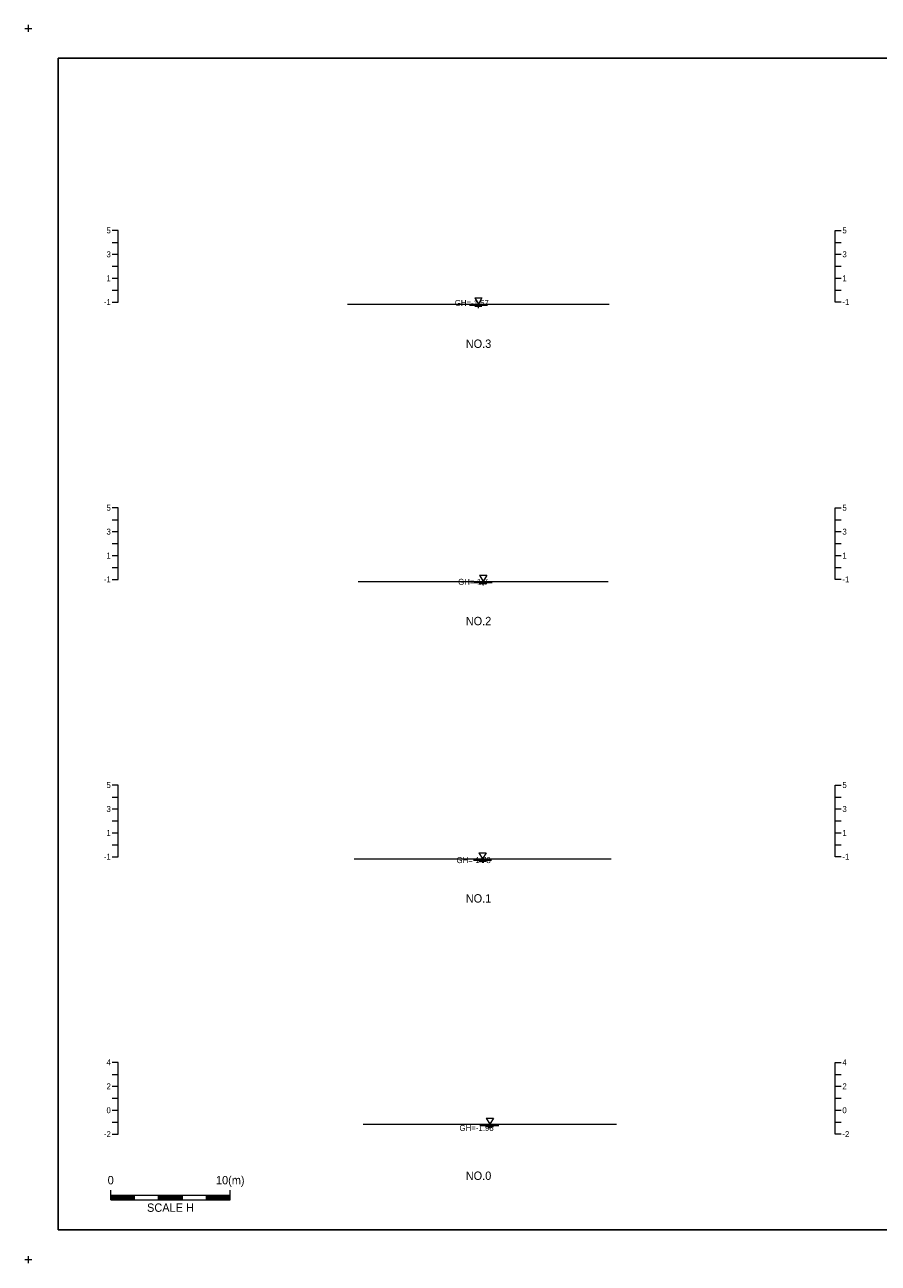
# Model space of a CAD drawing. Header units: metres. Extents: x 14522 to 15395, y -153 to 498.
# Tile 1 of 38: x 14522 to 14594, y -18 to 86. Entities that reach past the tile are written whole.
import ezdxf
from ezdxf.enums import TextEntityAlignment as Align

# ---------------------------------------------------------------- set-up
doc = ezdxf.new("R2010")
doc.units = ezdxf.units.M
doc.layers.add('BOX', color=5, linetype='CONTINUOUS')
doc.layers.add('DT2', color=7, linetype='CONTINUOUS')
for name, color, linetype, lineweight in [('DT1', 3, 'CONTINUOUS', 0), ('LT1', 4, 'CONTINUOUS', 0), ('ST1', 7, 'CONTINUOUS', 0)]:
    doc.layers.add(name, color=color, linetype=linetype, lineweight=lineweight)
doc.styles.get("Standard").update_dxf_attribs({"font": 'Gulim.ttf'})

# ---------------------------------------------------------------- blocks, each defined once
blk = doc.blocks.new('SWL')
at = {"layer": 'LT1'}
for p, q in [((-15, 0), (15, 0)), ((-3, 5.2), (3, 5.2)), ((-3, 5.2), (0, 0)), ((3, 5.2), (0, 0)), ((-7.5, -0.9), (7.5, -0.9)), ((-3, -1.8), (3, -1.8)), ((-0.4, -2.7), (0.4, -2.7))]:
    blk.add_line(p, q, dxfattribs=at)

msp = doc.modelspace()

# ---------------------------------------------------------------- linework, layer by layer
at = {"layer": 'BOX'}
msp.add_lwpolyline([(14525, -15), (14665, -15), (14665, 83), (14525, 83)], close=True, dxfattribs=at)
at = {"layer": 'DT1'}
for p, q in [((14549.2, 62.43), (14571.1, 62.43)), ((14550.1, 39.23), (14571, 39.23)), ((14549.75, 16.02), (14571.25, 16.02)), ((14550.5, -6.18), (14571.7, -6.18))]:
    msp.add_line(p, q, dxfattribs=at)
at = {"layer": 'LT1'}
for p, q in [((14522.2, 85.5), (14522.8, 85.5)), ((14522.2, 85.5), (14522.8, 85.5)), ((14522.2, 85.5), (14522.8, 85.5)), ((14522.5, 85.2), (14522.5, 85.8)), ((14522.5, 85.2), (14522.5, 85.8)), ((14522.5, 85.2), (14522.5, 85.8)), ((14522.2, -17.5), (14522.8, -17.5)), ((14522.2, -17.5), (14522.8, -17.5)), ((14522.5, -17.8), (14522.5, -17.2)), ((14522.5, -17.8), (14522.5, -17.2))]:
    msp.add_line(p, q, dxfattribs=at)
at = {"layer": 'ST1'}
for p, q in [((14530, 68.6), (14529.5, 68.6)), ((14530, 62.6), (14530, 68.6)), ((14590, 62.6), (14590, 68.6)), ((14590, 68.6), (14590.5, 68.6)), ((14529.5, 67.6), (14530, 67.6)), ((14590, 67.6), (14590.5, 67.6)), ((14529.5, 66.6), (14530, 66.6)), ((14590, 66.6), (14590.5, 66.6)), ((14529.5, 65.6), (14530, 65.6)), ((14590, 65.6), (14590.5, 65.6)), ((14529.5, 64.6), (14530, 64.6)), ((14590, 64.6), (14590.5, 64.6)), ((14529.5, 63.6), (14530, 63.6)), ((14590, 63.6), (14590.5, 63.6)), ((14529.5, 62.6), (14530, 62.6)), ((14590.5, 62.6), (14590, 62.6)), ((14530, 45.4), (14529.5, 45.4)), ((14530, 39.4), (14530, 45.4)), ((14590, 39.4), (14590, 45.4)), ((14590, 45.4), (14590.5, 45.4)), ((14529.5, 44.4), (14530, 44.4)), ((14590, 44.4), (14590.5, 44.4)), ((14529.5, 43.4), (14530, 43.4)), ((14590, 43.4), (14590.5, 43.4)), ((14529.5, 42.4), (14530, 42.4)), ((14590, 42.4), (14590.5, 42.4)), ((14529.5, 41.4), (14530, 41.4)), ((14590, 41.4), (14590.5, 41.4)), ((14529.5, 40.4), (14530, 40.4)), ((14529.5, 39.4), (14530, 39.4)), ((14590, 40.4), (14590.5, 40.4)), ((14590.5, 39.4), (14590, 39.4)), ((14530, 22.2), (14529.5, 22.2)), ((14530, 16.2), (14530, 22.2)), ((14590, 16.2), (14590, 22.2)), ((14590, 22.2), (14590.5, 22.2)), ((14529.5, 21.2), (14530, 21.2)), ((14590, 21.2), (14590.5, 21.2)), ((14529.5, 20.2), (14530, 20.2)), ((14590, 20.2), (14590.5, 20.2)), ((14529.5, 19.2), (14530, 19.2)), ((14590, 19.2), (14590.5, 19.2)), ((14529.5, 18.2), (14530, 18.2)), ((14590, 18.2), (14590.5, 18.2)), ((14529.5, 17.2), (14530, 17.2)), ((14590, 17.2), (14590.5, 17.2)), ((14529.5, 16.2), (14530, 16.2)), ((14590.5, 16.2), (14590, 16.2)), ((14530, -1), (14529.5, -1)), ((14530, -7), (14530, -1)), ((14590, -7), (14590, -1)), ((14590, -1), (14590.5, -1)), ((14529.5, -2), (14530, -2)), ((14590, -2), (14590.5, -2)), ((14529.5, -3), (14530, -3)), ((14590, -3), (14590.5, -3)), ((14529.5, -4), (14530, -4)), ((14590, -4), (14590.5, -4)), ((14529.5, -5), (14530, -5)), ((14590, -5), (14590.5, -5)), ((14529.5, -6), (14530, -6)), ((14590, -6), (14590.5, -6)), ((14529.5, -7), (14530, -7)), ((14590.5, -7), (14590, -7)), ((14529.39, -12.5), (14529.39, -11.7)), ((14529.39, -12.1), (14539.39, -12.1)), ((14529.39, -12.2), (14531.39, -12.2)), ((14529.39, -12.3), (14531.39, -12.3)), ((14529.39, -12.4), (14531.39, -12.4)), ((14531.39, -12.5), (14531.39, -12.1)), ((14533.39, -12.5), (14533.39, -12.1)), ((14533.39, -12.2), (14535.39, -12.2)), ((14533.39, -12.3), (14535.39, -12.3)), ((14533.39, -12.4), (14535.39, -12.4)), ((14535.39, -12.5), (14535.39, -12.1)), ((14537.39, -12.5), (14537.39, -12.1)), ((14537.39, -12.2), (14539.39, -12.2)), ((14537.39, -12.3), (14539.39, -12.3)), ((14537.39, -12.4), (14539.39, -12.4)), ((14539.39, -12.5), (14539.39, -11.7)), ((14529.39, -12.5), (14539.39, -12.5))]:
    msp.add_line(p, q, dxfattribs=at)

# ---------------------------------------------------------------- block references
at = {"layer": 'DT1', "xscale": 0.1, "yscale": 0.1, "zscale": 0.1}
for p in [(14560.15, 62.43), (14560.55, 39.23), (14560.5, 16.02), (14561.1, -6.18)]:
    msp.add_blockref('SWL', p, dxfattribs=at)

# ---------------------------------------------------------------- texts
at = {"layer": 'DT1'}
for s, p in [('5', (14529.4, 68.6)), ('3', (14529.4, 66.6)), ('1', (14529.4, 64.6)), ('-1', (14529.4, 62.6)), ('5', (14529.4, 45.4)), ('3', (14529.4, 43.4)), ('1', (14529.4, 41.4)), ('-1', (14529.4, 39.4)), ('5', (14529.4, 22.2)), ('3', (14529.4, 20.2)), ('1', (14529.4, 18.2)), ('-1', (14529.4, 16.2)), ('4', (14529.4, -1)), ('2', (14529.4, -3)), ('0', (14529.4, -5)), ('-2', (14529.4, -7))]:
    msp.add_text(s, height=0.5, dxfattribs=at).set_placement(p, align=Align.MIDDLE_RIGHT)
for s, p in [('5', (14590.6, 68.6)), ('3', (14590.6, 66.6)), ('1', (14590.6, 64.6)), ('-1', (14590.6, 62.6)), ('5', (14590.6, 45.4)), ('3', (14590.6, 43.4)), ('1', (14590.6, 41.4)), ('-1', (14590.6, 39.4)), ('5', (14590.6, 22.2)), ('3', (14590.6, 20.2)), ('1', (14590.6, 18.2)), ('-1', (14590.6, 16.2)), ('4', (14590.6, -1)), ('2', (14590.6, -3)), ('0', (14590.6, -5)), ('-2', (14590.6, -7))]:
    msp.add_text(s, height=0.5, dxfattribs=at).set_placement(p, align=Align.MIDDLE_LEFT)
for s, p in [('GH=-1.57', (14559.6, 62.53)), ('GH=-1.57', (14559.6, 62.53)), ('GH=-1.7', (14559.7, 39.2)), ('GH=-1.7', (14559.7, 39.2)), ('GH=-1.78', (14559.75, 15.92)), ('GH=-1.78', (14559.75, 15.92)), ('GH=-1.98', (14560, -6.48))]:
    msp.add_text(s, height=0.5, dxfattribs=at).set_placement(p, align=Align.MIDDLE_CENTER)
for s, p in [('0', (14529.39, -11.41)), ('10(m)', (14539.39, -11.41))]:
    msp.add_text(s, height=0.7, dxfattribs=at).set_placement(p, align=Align.BOTTOM_CENTER)
msp.add_text('SCALE H', height=0.7, dxfattribs=at).set_placement((14534.39, -12.8), align=Align.TOP_CENTER)
at = {"layer": 'DT2'}
for s, p in [('NO.3', (14560.16, 59.12)), ('NO.2', (14560.16, 35.92)), ('NO.1', (14560.16, 12.72)), ('NO.0', (14560.16, -10.48))]:
    msp.add_text(s, height=0.7, dxfattribs=at).set_placement(p, align=Align.MIDDLE_CENTER)

doc.saveas('drawing.dxf')
